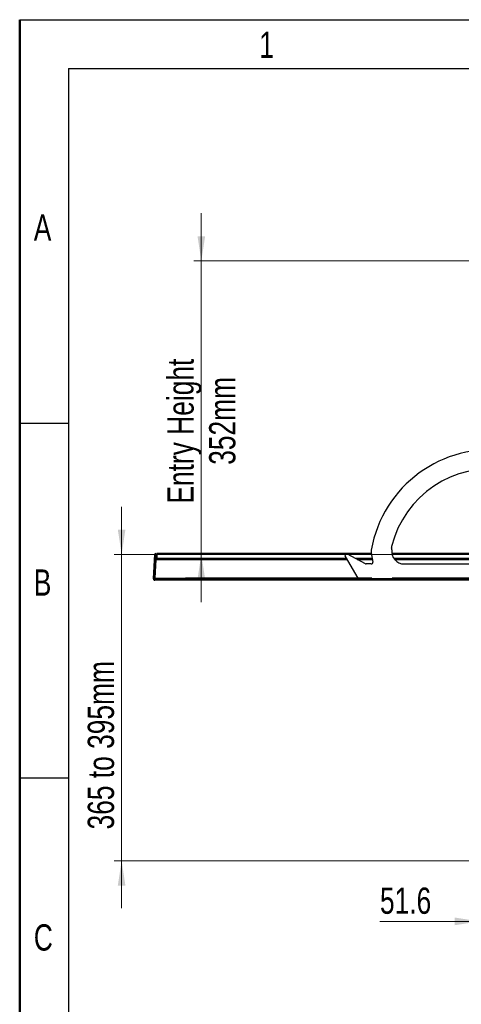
# Paper-space layout 'Specification Drawing' of a CAD drawing. Header units: millimetres. Extents: x 0 to 420, y 0 to 297.
# Tile 15 of 36: x 0 to 59, y 166 to 297. Entities that reach past the tile are written whole.
import ezdxf

# ---------------------------------------------------------------- set-up
doc = ezdxf.new("R2010")
doc.units = ezdxf.units.MM
doc.linetypes.add('CENTERX2', pattern=[20.32, 12.7, -2.54, 2.54, -2.54])
doc.layers.add('BOARDER', color=7, linetype='Continuous', lineweight=25)
doc.layers.add('COMPONENT', color=7, linetype='Continuous')
doc.styles.add('SLDTEXTSTYLE1', font='TXT', dxfattribs={"width": 0.75})
doc.dimstyles.new('SLDDIMSTYLE5', dxfattribs={"dimtxt": 3.5, "dimasz": 3.302, "dimexe": 0, "dimexo": 0.0625, "dimgap": 0.875, "dimtad": 1, "dimdec": 1, "dimlfac": 9, "dimrnd": 1e-09, "dimzin": 12, "dimdsep": 46, "dimtxsty": 'SLDTEXTSTYLE1', "dimsah": 1, "dimcen": 0.09, "dimadec": 0, "dimazin": 3, "dimtfac": 1, "dimtdec": 1, "dimtmove": 0, "dimatfit": 0, "dimfxl": 0, "dimfrac": 2, "dimtolj": 1, "dimtzin": 12, "dimarcsym": 0})
doc.dimstyles.new('SLDDIMSTYLE6', dxfattribs={"dimtxt": 3.5, "dimasz": 3.302, "dimexe": 0, "dimexo": 0.0625, "dimgap": 0.875, "dimtad": 1, "dimlfac": 9, "dimrnd": 1e-09, "dimzin": 12, "dimdsep": 46, "dimtxsty": 'SLDTEXTSTYLE1', "dimsah": 1, "dimcen": 0.09, "dimadec": 0, "dimazin": 3, "dimtfac": 1, "dimtmove": 0, "dimatfit": 0, "dimfxl": 0, "dimfrac": 2, "dimtolj": 1, "dimtzin": 12, "dimarcsym": 0})

# ---------------------------------------------------------------- blocks, each defined once
blk = doc.blocks.new('_D_4')
at = {"color": 7, "linetype": 'Continuous', "lineweight": 0}
for p, q in [((61.29, 187.69), (61.29, 175.83)), ((67.02, 184.31), (67.02, 175.83)), ((61.29, 176.83), (48.02, 176.83)), ((67.02, 176.83), (61.29, 176.83)), ((67.02, 176.83), (73.37, 176.83))]:
    blk.add_line(p, q, dxfattribs=at)
at = {"color": 7, "linetype": 'Continuous', "lineweight": 18}
for points in [[(61.29, 176.83), (57.99, 177.34), (57.99, 176.32)], [(67.02, 176.83), (70.32, 176.32), (70.32, 177.34)]]:
    blk.add_solid(points, dxfattribs=at)
at = {"color": 7, "linetype": 'Continuous', "lineweight": 18, "insert": (48.02, 181.34), "char_height": 3.5, "attachment_point": 1, "style": 'SLDTEXTSTYLE1'}
blk.add_mtext('51.6', dxfattribs=at)
blk = doc.blocks.new('_D_6')
at = {"color": 7, "linetype": 'Continuous', "lineweight": 0}
for p, q in [((24.21, 264.85), (24.21, 271.2)), ((61.51, 264.85), (23.21, 264.85)), ((24.21, 264.85), (24.21, 225.74)), ((59.5, 225.74), (23.21, 225.74)), ((24.21, 225.74), (24.21, 219.39))]:
    blk.add_line(p, q, dxfattribs=at)
at = {"color": 7, "linetype": 'Continuous', "lineweight": 18}
for points in [[(24.21, 264.85), (24.72, 268.15), (23.7, 268.15)], [(24.21, 225.74), (23.7, 222.43), (24.72, 222.43)]]:
    blk.add_solid(points, dxfattribs=at)
at = {"color": 7, "linetype": 'Continuous', "lineweight": 18, "char_height": 3.5, "attachment_point": 1, "rotation": 90, "style": 'SLDTEXTSTYLE1'}
for s, insert in [('Entry Height', (19.69, 232.51)), ('352mm', (25.25, 237.68))]:
    blk.add_mtext(s, dxfattribs=dict(at, insert=insert))
blk = doc.blocks.new('_D_7')
at = {"color": 7, "linetype": 'Continuous', "lineweight": 0}
for p, q in [((13.59, 225.74), (13.59, 232.09)), ((60.94, 225.74), (12.59, 225.74)), ((13.59, 225.74), (13.59, 184.92)), ((62.86, 184.92), (12.59, 184.92)), ((13.59, 184.92), (13.59, 178.57))]:
    blk.add_line(p, q, dxfattribs=at)
at = {"color": 7, "linetype": 'Continuous', "lineweight": 18}
for points in [[(13.59, 225.74), (14.09, 229.04), (13.08, 229.04)], [(13.59, 184.92), (13.08, 181.61), (14.09, 181.61)]]:
    blk.add_solid(points, dxfattribs=at)
at = {"color": 7, "linetype": 'Continuous', "lineweight": 18, "insert": (9.07, 189.08), "char_height": 3.5, "attachment_point": 1, "rotation": 90, "style": 'SLDTEXTSTYLE1'}
blk.add_mtext('365 to 395mm', dxfattribs=at)

psp = doc.layouts.new('Specification Drawing')

# ---------------------------------------------------------------- hatches: boundary and pattern name
at = {"layer": 'BOARDER', "linetype": 'Continuous', "lineweight": 18}
h = psp.add_hatch(dxfattribs=at)
h.set_pattern_fill('ANSI31', color=256, style=0)
edge = h.paths.add_edge_path(flags=0)
edge.add_line((64.8535, 224.5653), (64.7765, 224.6097))
edge.add_line((64.7765, 224.6097), (63.5176, 222.4292))
edge.add_arc((63.4406, 222.4737), 0.0889, 270, 330, ccw=False)
edge.add_line((63.4406, 222.3848), (17.9986, 222.3848))
edge.add_arc((17.9986, 222.4737), 0.0889, 177, 270, ccw=False)
edge.add_line((17.9098, 222.4783), (18.0817, 225.758))
edge.add_arc((18.0819, 225.758), 0.000222, -3, 177, ccw=False)
edge.add_line((18.0821, 225.758), (18.052, 225.1828))
edge.add_line((18.052, 225.1828), (18.1408, 225.1781))
edge.add_line((18.1408, 225.1781), (18.1709, 225.7533))
edge.add_arc((18.0819, 225.758), 0.0891, 357, 537)
edge.add_line((17.9929, 225.7627), (17.8211, 222.483))
edge.add_arc((17.9986, 222.4737), 0.1778, 177, 270)
edge.add_line((17.9986, 222.2959), (63.4406, 222.2959))
edge.add_arc((63.4406, 222.4737), 0.1778, 270, 330)
edge.add_line((63.5946, 222.3848), (64.8535, 224.5653))
h = psp.add_hatch(dxfattribs=at)
h.set_pattern_fill('ANSI31', color=256, style=0)
edge = h.paths.add_edge_path(flags=0)
edge.add_line((18.0712, 225.0702), (17.9414, 222.5941))
edge.add_arc((18.1189, 222.5848), 0.1778, 177, 270)
edge.add_line((18.1189, 222.407), (22.1122, 222.407))
edge.add_line((22.1122, 222.407), (22.1122, 222.4959))
edge.add_line((22.1122, 222.4959), (18.1189, 222.4959))
edge.add_arc((18.1189, 222.5848), 0.0889, 177, 270, ccw=False)
edge.add_line((18.0302, 222.5894), (18.1599, 225.0656))
edge.add_line((18.1599, 225.0656), (18.0712, 225.0702))
h = psp.add_hatch(dxfattribs=at)
h.set_pattern_fill('ANSI31', color=256, style=0)
h.paths.add_polyline_path([(22.1177, 222.4959), (22.1177, 222.407), (63.4192, 222.407), (63.4192, 222.4959)], flags=0)

# ---------------------------------------------------------------- linework, layer by layer
at = {"color": 7, "linetype": 'Continuous', "lineweight": 25}
for p, q in [((17.8211, 222.483), (17.9929, 225.7627)), ((17.9098, 222.4783), (18.0817, 225.758)), ((18.0821, 225.758), (18.052, 225.1828)), ((18.0821, 225.758), (18.0817, 225.758)), ((18.1709, 225.7533), (18.1408, 225.1781)), ((18.1709, 225.7533), (18.2259, 225.7505)), ((18.2681, 225.7037), (18.2259, 225.7505)), ((46.8832, 225.8517), (18.2681, 225.8517)), ((18.2681, 225.7625), (18.2681, 225.8517)), ((18.2681, 225.7625), (18.2681, 225.1848)), ((46.0791, 224.4887), (43.6794, 225.7697)), ((46.8674, 225.9415), (47.0821, 224.7234)), ((63.5789, 225.8517), (49.6008, 225.8517)), ((18.0712, 225.0702), (17.9414, 222.5941)), ((18.1599, 225.0656), (18.0302, 222.5894)), ((18.1408, 225.1781), (18.052, 225.1828)), ((18.0548, 222.635), (18.1826, 225.0737)), ((18.0712, 225.0702), (18.1599, 225.0656)), ((18.1826, 225.0737), (43.6068, 225.0737)), ((43.5427, 225.1848), (18.2681, 225.1848)), ((18.8353, 225.0737), (18.7353, 225.1848)), ((18.7383, 225.1848), (18.8383, 225.0737)), ((43.3823, 225.4625), (45.0502, 222.5737)), ((47.0008, 225.1848), (44.7752, 225.1848)), ((44.9833, 225.0737), (47.0204, 225.0737)), ((46.8633, 224.4625), (46.1837, 224.4625)), ((63.2455, 225.1848), (49.871, 225.1848)), ((49.9544, 225.0737), (64.328, 225.0737)), ((51.2442, 224.4625), (64.0324, 224.4625)), ((63.4406, 222.3848), (17.9986, 222.3848)), ((63.4406, 222.2959), (17.9986, 222.2959)), ((18.0522, 222.5261), (18.0829, 222.5552)), ((18.0844, 222.5535), (18.0537, 222.5244)), ((18.1189, 222.4959), (22.1122, 222.4959)), ((18.1189, 222.407), (22.1122, 222.407)), ((22.0511, 222.5181), (18.1658, 222.5181)), ((22.1177, 222.5848), (22.0511, 222.5181)), ((22.1122, 222.4959), (22.1122, 222.407)), ((22.1177, 222.5848), (22.1177, 222.4959)), ((22.1177, 222.4959), (63.4192, 222.4959)), ((22.1177, 222.4959), (22.1177, 222.407)), ((22.1177, 222.407), (63.4192, 222.407)), ((46.9358, 222.5737), (45.0502, 222.5737)), ((46.9081, 222.4959), (46.9081, 222.5737)), ((46.9358, 222.5737), (46.9358, 222.5181)), ((46.9358, 222.5181), (49.6581, 222.5181)), ((63.3267, 222.5737), (49.6581, 222.5737)), ((49.6581, 222.5181), (49.6581, 222.5737)), ((49.6858, 222.5737), (49.6858, 222.4959))]:
    psp.add_line(p, q, dxfattribs=at)
at = {"color": 8, "linetype": 'Continuous', "lineweight": 25}
for p, q in [((43.4577, 225.7625), (18.2681, 225.7625)), ((46.8989, 225.7625), (43.6928, 225.7625)), ((63.5789, 225.7625), (49.6184, 225.7625)), ((18.1403, 225.1782), (18.1345, 225.0669)), ((22.1122, 222.4737), (22.1177, 222.4737)), ((45.0438, 222.5848), (22.1177, 222.5848))]:
    psp.add_line(p, q, dxfattribs=at)
at = {"color": 7, "linetype": 'Continuous', "lineweight": 25}
for centre, radius, start, end in [((62.7414, 223.5737), 16.1111, 81.991261, 170.170506), ((62.7414, 223.5737), 13.5556, 81.196035, 166.295248), ((18.0819, 225.758), 0.0891, 357, 177), ((18.0819, 225.758), 0.000222, 357, 177), ((43.5747, 225.5737), 0.2222, 61.906644, 210), ((47.9616, 226.1344), 1.1111, 170.170506, 190), ((49.8956, 226.7062), 0.3333, 166.295248, 196.875693), ((49.045, 226.4482), 0.5556, 351.746799, 16.875693), ((51.2442, 226.1292), 1.6667, 171.746799, 270), ((46.1837, 224.6848), 0.2222, 241.906644, 270), ((46.8633, 224.6848), 0.2222, 270, 10), ((17.9986, 222.4737), 0.1778, 177, 270), ((17.9986, 222.4737), 0.0889, 177, 270), ((18.1189, 222.5848), 0.1778, 177, 270), ((18.1189, 222.5848), 0.0889, 177, 270), ((18.1658, 222.6292), 0.1111, 177, 270)]:
    psp.add_arc(centre, radius, start, end, dxfattribs=at)
for points in [[(17.9098, 222.4783), (17.9112, 222.4784), (17.9138, 222.4785), (17.9344, 222.4778), (17.9638, 222.4767), (17.987, 222.4757), (17.9987, 222.4753)], [(17.9986, 222.3848), (17.9987, 222.3861), (17.999, 222.3888), (17.9994, 222.4093), (17.9998, 222.4387), (18.0001, 222.462), (18.0002, 222.4737)]]:
    psp.add_open_spline(points, degree=3, dxfattribs=at)
at = {"layer": 'BOARDER', "linetype": 'Continuous', "lineweight": 50}
psp.add_line((0, 0), (0, 297), dxfattribs=at)
at = {"layer": 'BOARDER'}
for p, q in [((6.5, 290.5), (6.5, 6.5)), ((6.5, 243.2), (0, 243.2)), ((6.5, 195.9), (0, 195.9))]:
    psp.add_line(p, q, dxfattribs=at)
at = {"layer": 'BOARDER', "linetype": 'CENTERX2'}
psp.add_line((6.5, 243.2), (6.5, 195.9), dxfattribs=at)
at = {"layer": 'COMPONENT'}
for p, q in [((0, 297), (420, 297)), ((6.5, 290.5), (413.5, 290.5))]:
    psp.add_line(p, q, dxfattribs=at)

# ---------------------------------------------------------------- texts
at = {"layer": 'BOARDER', "char_height": 3.5, "style": 'SLDTEXTSTYLE1'}
for s, insert, attachment_point in [('1', (32.912, 295.3934), 2), ('A', (1.8815, 271.0397), 1), ('B', (1.8815, 223.7397), 1), ('C', (1.8815, 176.4397), 1)]:
    psp.add_mtext(s, dxfattribs=dict(at, insert=insert, attachment_point=attachment_point))

# ---------------------------------------------------------------- dimensions: what is measured, and where the dimension line sits
at = {"color": 7, "linetype": 'Continuous', "lineweight": 18}
for base, p1, p2, text, picture, middle in [((29.7602, 225.7363), (62.5104, 264.8474), (60.5015, 225.7363), 'Entry Height', '_D_6', (29.7602, 245.9388)), ((13.5867, 184.915), (61.9447, 225.7363), (63.8606, 184.915), '365 to 395mm', '_D_7', (13.5867, 204.8216))]:
    dim = psp.add_linear_dim(base=base, p1=p1, p2=p2, angle=90, text=text, dimstyle='SLDDIMSTYLE6', dxfattribs=at)
    dim.commit()
    dim.dimension.update_dxf_attribs({"geometry": picture, "text_midpoint": middle, "dimtype": 160})
dim = psp.add_linear_dim(base=(61.2884, 176.8304), p1=(67.0203, 185.307), p2=(61.2884, 188.6903), dimstyle='SLDDIMSTYLE5', dxfattribs=at)
dim.commit()
dim.dimension.update_dxf_attribs({"geometry": '_D_4', "text_midpoint": (52.5478, 176.8304), "dimtype": 160})

doc.saveas('drawing.dxf')
